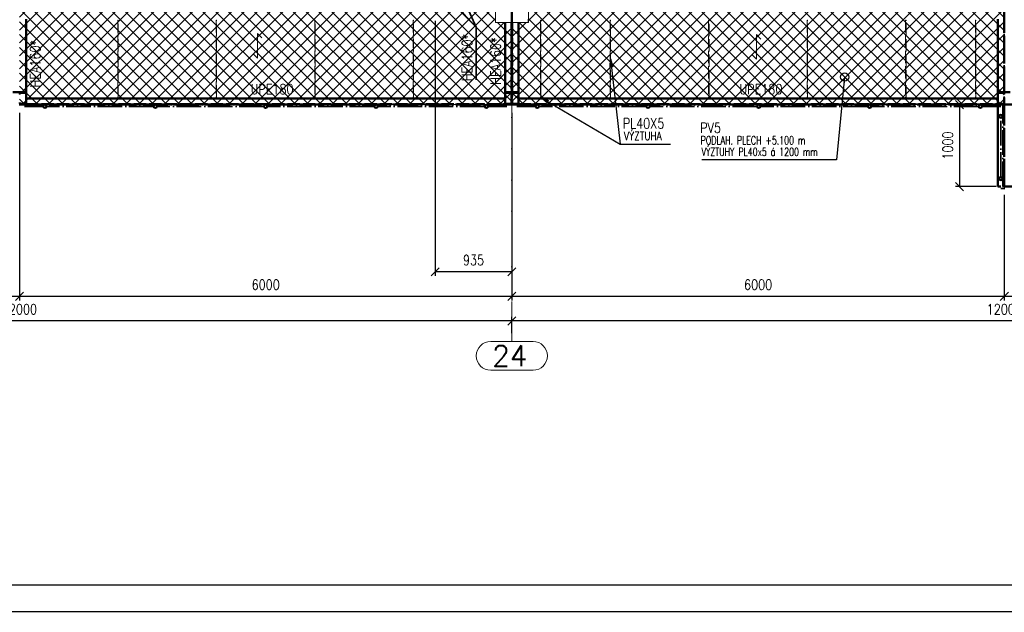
# Paper-space layout 'Layout1' of a CAD drawing. Extents: x -2 to 1380, y -36 to 422.
# Tile 7 of 79: x 215 to 455, y 0 to 144. Entities that reach past the tile are written whole.
import ezdxf
from ezdxf.enums import TextEntityAlignment as Align

# ---------------------------------------------------------------- set-up
doc = ezdxf.new("R2010")
doc.units = 0
for name, pattern in [('ACAD_ISO02W100', [15, 12, -3]), ('ACAD_ISO04W100', [30.5, 24, -3, 0.5, -3]), ('HP_01_CER_B', [8, 5, -1, 1, -1])]:
    doc.linetypes.add(name, pattern=pattern)
doc.layers.get('0').update_dxf_attribs({"linetype": 'CONTINUOUS'})
doc.layers.get('DEFPOINTS').update_dxf_attribs({"color": 132, "linetype": 'CONTINUOUS'})
doc.layers.add('RAMECEK_HP', color=251, linetype='CONTINUOUS')
for name, color, linetype, lineweight in [('SS_1.ET-HALA_TaO-RASTR', 7, 'HP_01_CER_B', 13), ('SS_1.ET-HALA_TaO-SLOUP', 9, 'CONTINUOUS', 13), ('SS_2.ET-HALA_TaO-LAVKA_+5.100m', 210, 'CONTINUOUS', 50), ('SS_2.ET-HALA_TaO-LAVKA_+5.100m-KONZOLA', 202, 'CONTINUOUS', 50), ('SS_2.ET-HALA_TaO-LAVKA_+5.100m-PLECH', 90, 'CONTINUOUS', 13), ('SS_2.ET-HALA_TaO-LAVKA_+5.100m-PLECH-VYZTUHA', 150, 'CONTINUOUS', 13), ('SS_2.ET-HALA_TaO-LAVKA_+5.100m-ZABRADLI', 41, 'CONTINUOUS', 35), ('SS_KOTY', 3, 'CONTINUOUS', 25), ('SS_POPIS_PROFILU', 13, 'CONTINUOUS', 25), ('SS_POPIS_PROFILU_S355', 2, 'CONTINUOUS', 35), ('SS_SRAFY', 8, 'CONTINUOUS', 18)]:
    doc.layers.add(name, color=color, linetype=linetype, lineweight=lineweight)
doc.styles.add('ROMANS', font='romans.shx', dxfattribs={"width": 0.8})
doc.styles.add('romans.shx', font='romans.shx', dxfattribs={"height": 5})
doc.dimstyles.new('A-1_(2.5)_50AS', dxfattribs={"dimtxt": 2.5, "dimasz": 2, "dimexe": 1, "dimexo": 2, "dimgap": 0, "dimtad": 0, "dimdec": 1, "dimlfac": 50, "dimrnd": 1, "dimtxsty": 'ROMANS', "dimblk1": 'OBLIQUE', "dimblk2": 'OBLIQUE', "dimsah": 1, "dimcen": 2, "dimclrd": 256, "dimclre": 256, "dimclrt": 256, "dimadec": 1, "dimazin": 2, "dimtfac": 0.714286, "dimtdec": 1, "dimtmove": 0, "dimatfit": 3, "dimldrblk": 'OPEN', "dimfxl": 1, "dimtvp": 1.142857, "dimtfill": 1, "dimtolj": 1, "dimlwd": -1, "dimlwe": -1, "dimarcsym": 0})
pattern_1 = [(45, (-864.81247, 154.627365), (-0.0449012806, 0.0449012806), [])]

# ---------------------------------------------------------------- blocks, each defined once
blk = doc.blocks.new('*U6')
at = {"layer": 'RAMECEK_HP', "lineweight": 35, "const_width": 0.35}
for points in [[(0, 420), (0, 0), (1188, 0), (1188, 420)], [(6.5, 413.5), (6.5, 6.5), (1181.5, 6.5), (1181.5, 413.5)]]:
    blk.add_lwpolyline(points, close=True, dxfattribs=at)
at = {"layer": 'DEFPOINTS', "style": 'ROMANS', "width": 0.8}
blk.add_attdef('TISK', text='', height=10, dxfattribs=at).set_placement((1188, -33), align=Align.RIGHT)
blk = doc.blocks.new('_Oblique')
at = {"color": 0, "linetype": 'ByBlock', "lineweight": -2}
blk.add_line((-0.5, -0.5), (0.5, 0.5), dxfattribs=at)
blk = doc.blocks.new('*D17')
at = {"layer": 'DEFPOINTS', "color": 0, "transparency": 16777216}
for p in [(335.19, 70.86), (335.19, 65.86), (575.19, 65.86)]:
    blk.add_point(p, dxfattribs=at)
at = {"layer": 'SS_KOTY', "transparency": 16777216}
for p, q in [((335.19, 67.86), (335.19, 71.86)), ((575.19, 70.86), (335.19, 70.86)), ((575.19, 67.86), (575.19, 71.86))]:
    blk.add_line(p, q, dxfattribs=at)
at = {"layer": 'SS_KOTY', "transparency": 16777216, "xscale": 2, "yscale": 2, "zscale": 2, "rotation": 180}
blk.add_blockref('_Oblique', (335.19, 70.86), dxfattribs=at)
at = {"layer": 'SS_KOTY', "transparency": 16777216, "xscale": 2, "yscale": 2, "zscale": 2}
blk.add_blockref('_Oblique', (575.19, 70.86), dxfattribs=at)
at = {"layer": 'SS_KOTY', "transparency": 16777216, "insert": (455.19, 73.71), "char_height": 2.5, "attachment_point": 5, "style": 'ROMANS', "bg_fill": 3, "box_fill_scale": 1.1, "bg_fill_color": 256, "bg_fill_true_color": 13158600, "bg_fill_transparency": 0}
blk.add_mtext('\\A1;12000', dxfattribs=at)
blk = doc.blocks.new('_OPEN')
at = {"color": 0, "linetype": 'ByBlock'}
for p, q in [((-1, 0.17), (0, 0)), ((0, 0), (-1, -0.17)), ((0, 0), (-1, 0))]:
    blk.add_line(p, q, dxfattribs=at)
blk = doc.blocks.new('*D18')
at = {"layer": 'DEFPOINTS', "color": 0, "transparency": 16777216}
for p in [(95.19, 70.86), (95.19, 65.86), (335.19, 65.86)]:
    blk.add_point(p, dxfattribs=at)
at = {"layer": 'SS_KOTY', "transparency": 16777216}
for p, q in [((95.19, 67.86), (95.19, 71.86)), ((335.19, 70.86), (95.19, 70.86)), ((335.19, 67.86), (335.19, 71.86))]:
    blk.add_line(p, q, dxfattribs=at)
at = {"layer": 'SS_KOTY', "transparency": 16777216, "xscale": 2, "yscale": 2, "zscale": 2, "rotation": 180}
blk.add_blockref('_Oblique', (95.19, 70.86), dxfattribs=at)
at = {"layer": 'SS_KOTY', "transparency": 16777216, "xscale": 2, "yscale": 2, "zscale": 2}
blk.add_blockref('_Oblique', (335.19, 70.86), dxfattribs=at)
at = {"layer": 'SS_KOTY', "transparency": 16777216, "insert": (215.19, 73.71), "char_height": 2.5, "attachment_point": 5, "style": 'ROMANS', "bg_fill": 3, "box_fill_scale": 1.1, "bg_fill_color": 256, "bg_fill_true_color": 13158600, "bg_fill_transparency": 0}
blk.add_mtext('\\A1;12000', dxfattribs=at)
blk = doc.blocks.new('*D22')
at = {"layer": 'DEFPOINTS', "color": 0, "transparency": 16777216}
for p in [(455.19, 103.63, -4998.1), (505.89, 103.63, -4998), (455.19, 76.86)]:
    blk.add_point(p, dxfattribs=at)
at = {"layer": 'SS_KOTY', "transparency": 16777216}
for p, q in [((455.19, 101.63), (455.19, 75.86)), ((505.89, 101.63), (505.89, 75.86)), ((505.89, 76.86), (455.19, 76.86))]:
    blk.add_line(p, q, dxfattribs=at)
at = {"layer": 'SS_KOTY', "transparency": 16777216, "xscale": 2, "yscale": 2, "zscale": 2, "rotation": 180}
blk.add_blockref('_Oblique', (455.19, 76.86), dxfattribs=at)
at = {"layer": 'SS_KOTY', "transparency": 16777216, "xscale": 2, "yscale": 2, "zscale": 2}
blk.add_blockref('_Oblique', (505.89, 76.86), dxfattribs=at)
at = {"layer": 'SS_KOTY', "transparency": 16777216, "insert": (480.54, 79.71), "char_height": 2.5, "attachment_point": 5, "style": 'ROMANS', "bg_fill": 3, "box_fill_scale": 1.1, "bg_fill_color": 256, "bg_fill_true_color": 13158600, "bg_fill_transparency": 0}
blk.add_mtext('\\A1;2535', dxfattribs=at)
blk = doc.blocks.new('*D23')
at = {"layer": 'DEFPOINTS', "color": 0, "transparency": 16777216}
for p in [(335.19, 123.63, -4998.1), (455.19, 103.63, -4998.1), (335.19, 76.86)]:
    blk.add_point(p, dxfattribs=at)
at = {"layer": 'SS_KOTY', "transparency": 16777216}
for p, q in [((335.19, 121.63), (335.19, 75.86)), ((455.19, 101.63), (455.19, 75.86)), ((455.19, 76.86), (335.19, 76.86))]:
    blk.add_line(p, q, dxfattribs=at)
at = {"layer": 'SS_KOTY', "transparency": 16777216, "xscale": 2, "yscale": 2, "zscale": 2, "rotation": 180}
blk.add_blockref('_Oblique', (335.19, 76.86), dxfattribs=at)
at = {"layer": 'SS_KOTY', "transparency": 16777216, "xscale": 2, "yscale": 2, "zscale": 2}
blk.add_blockref('_Oblique', (455.19, 76.86), dxfattribs=at)
at = {"layer": 'SS_KOTY', "transparency": 16777216, "insert": (395.19, 79.71), "char_height": 2.5, "attachment_point": 5, "style": 'ROMANS', "bg_fill": 3, "box_fill_scale": 1.1, "bg_fill_color": 256, "bg_fill_true_color": 13158600, "bg_fill_transparency": 0}
blk.add_mtext('\\A1;6000', dxfattribs=at)
blk = doc.blocks.new('*D24')
at = {"layer": 'DEFPOINTS', "color": 0, "transparency": 16777216}
for p in [(215.19, 123.63, -4998), (335.19, 123.63, -4998.1), (215.19, 76.86)]:
    blk.add_point(p, dxfattribs=at)
at = {"layer": 'SS_KOTY', "transparency": 16777216}
for p, q in [((215.19, 121.63), (215.19, 75.86)), ((335.19, 121.63), (335.19, 75.86)), ((335.19, 76.86), (215.19, 76.86))]:
    blk.add_line(p, q, dxfattribs=at)
at = {"layer": 'SS_KOTY', "transparency": 16777216, "xscale": 2, "yscale": 2, "zscale": 2, "rotation": 180}
blk.add_blockref('_Oblique', (215.19, 76.86), dxfattribs=at)
at = {"layer": 'SS_KOTY', "transparency": 16777216, "xscale": 2, "yscale": 2, "zscale": 2}
blk.add_blockref('_Oblique', (335.19, 76.86), dxfattribs=at)
at = {"layer": 'SS_KOTY', "transparency": 16777216, "insert": (275.19, 79.71), "char_height": 2.5, "attachment_point": 5, "style": 'ROMANS', "bg_fill": 3, "box_fill_scale": 1.1, "bg_fill_color": 256, "bg_fill_true_color": 13158600, "bg_fill_transparency": 0}
blk.add_mtext('\\A1;6000', dxfattribs=at)
blk = doc.blocks.new('*D25')
at = {"layer": 'DEFPOINTS', "color": 0, "transparency": 16777216}
for p in [(95.19, 123.63, -4998), (215.19, 123.63, -4998), (95.19, 76.86)]:
    blk.add_point(p, dxfattribs=at)
at = {"layer": 'SS_KOTY', "transparency": 16777216}
for p, q in [((95.19, 121.63), (95.19, 75.86)), ((215.19, 121.63), (215.19, 75.86)), ((215.19, 76.86), (95.19, 76.86))]:
    blk.add_line(p, q, dxfattribs=at)
at = {"layer": 'SS_KOTY', "transparency": 16777216, "xscale": 2, "yscale": 2, "zscale": 2, "rotation": 180}
blk.add_blockref('_Oblique', (95.19, 76.86), dxfattribs=at)
at = {"layer": 'SS_KOTY', "transparency": 16777216, "xscale": 2, "yscale": 2, "zscale": 2}
blk.add_blockref('_Oblique', (215.19, 76.86), dxfattribs=at)
at = {"layer": 'SS_KOTY', "transparency": 16777216, "insert": (155.19, 79.71), "char_height": 2.5, "attachment_point": 5, "style": 'ROMANS', "bg_fill": 3, "box_fill_scale": 1.1, "bg_fill_color": 256, "bg_fill_true_color": 13158600, "bg_fill_transparency": 0}
blk.add_mtext('\\A1;6000', dxfattribs=at)
blk = doc.blocks.new('*D26')
at = {"layer": 'DEFPOINTS', "color": 0, "transparency": 16777216}
for p in [(316.49, 146.03, -4998.1), (335.19, 123.63, -4998), (316.49, 82.86)]:
    blk.add_point(p, dxfattribs=at)
at = {"layer": 'SS_KOTY', "transparency": 16777216}
for p, q in [((316.49, 144.03), (316.49, 81.86)), ((335.19, 121.63), (335.19, 81.86)), ((335.19, 82.86), (316.49, 82.86))]:
    blk.add_line(p, q, dxfattribs=at)
at = {"layer": 'SS_KOTY', "transparency": 16777216, "xscale": 2, "yscale": 2, "zscale": 2, "rotation": 180}
blk.add_blockref('_Oblique', (316.49, 82.86), dxfattribs=at)
at = {"layer": 'SS_KOTY', "transparency": 16777216, "xscale": 2, "yscale": 2, "zscale": 2}
blk.add_blockref('_Oblique', (335.19, 82.86), dxfattribs=at)
at = {"layer": 'SS_KOTY', "transparency": 16777216, "insert": (325.84, 85.71), "char_height": 2.5, "attachment_point": 5, "style": 'ROMANS', "bg_fill": 3, "box_fill_scale": 1.1, "bg_fill_color": 256, "bg_fill_true_color": 13158600, "bg_fill_transparency": 0}
blk.add_mtext('\\A1;935', dxfattribs=at)
blk = doc.blocks.new('*D42')
at = {"layer": 'DEFPOINTS', "color": 0, "transparency": 16777216}
for p in [(455.19, 123.63, -4998.1), (444.26, 103.63), (455.19, 103.63, -4998)]:
    blk.add_point(p, dxfattribs=at)
at = {"layer": 'SS_KOTY', "transparency": 16777216}
for p, q in [((453.19, 123.63), (443.26, 123.63)), ((444.26, 123.63), (444.26, 103.63)), ((453.19, 103.63), (443.26, 103.63))]:
    blk.add_line(p, q, dxfattribs=at)
at = {"layer": 'SS_KOTY', "transparency": 16777216, "xscale": 2, "yscale": 2, "zscale": 2}
for p, rotation in [((444.26, 123.63), 90), ((444.26, 103.63), 270)]:
    blk.add_blockref('_Oblique', p, dxfattribs=dict(at, rotation=rotation))
at = {"layer": 'SS_KOTY', "transparency": 16777216, "insert": (441.41, 113.63), "char_height": 2.5, "attachment_point": 5, "rotation": 90, "style": 'ROMANS', "bg_fill": 3, "box_fill_scale": 1.1, "bg_fill_color": 256, "bg_fill_true_color": 13158600, "bg_fill_transparency": 0}
blk.add_mtext('\\A1;1000', dxfattribs=at)

psp = doc.layouts.get("Layout1")

# ---------------------------------------------------------------- hatches: boundary and pattern name
at = {"layer": 'SS_SRAFY'}
h = psp.add_hatch(dxfattribs=at)
h.set_pattern_fill('ANSI37', color=8, scale=0.7, angle=90, style=0)
h.set_pattern_definition([(135, (274.3477, 144.3783), (-1.571545, -1.571545), []), (225, (274.3477, 144.3783), (1.571545, -1.571545), [])])
h.paths.add_polyline_path([(335.1875, 123.6274), (335.1875, 143.6073), (331.1675, 143.6073), (331.1675, 165.6274), (218.2076, 165.6274), (218.2076, 159.6073), (215.1875, 159.6073), (215.1875, 123.6274)], flags=0)
h.paths.add_polyline_path([(316.3875, 148.5273), (316.3875, 150.9274), (316.7476, 150.9274), (316.7476, 148.5273)], flags=0)
h.paths.add_polyline_path([(316.3875, 158.1273), (316.3875, 160.5274), (316.7476, 160.5274), (316.7476, 158.1273)], flags=0)
h = psp.add_hatch(dxfattribs=at)
h.set_pattern_fill('ANSI37', color=8, scale=0.7, angle=90, style=0)
h.set_pattern_definition([(135, (395.9808, 144.3377), (-1.571545, -1.571545), []), (225, (395.9808, 144.3377), (1.571545, -1.571545), [])])
h.paths.add_polyline_path([(455.1875, 123.6274), (455.1875, 159.6073), (452.1675, 159.6073), (452.1675, 161.3073), (449.3875, 161.3073), (449.3875, 163.9474), (452.1675, 163.9474), (452.1675, 165.6274), (339.2875, 165.6274), (339.2875, 163.9474), (340.9024, 163.9474), (340.9024, 161.3073), (339.2076, 161.3073), (339.2076, 143.6073), (335.1875, 143.6073), (335.1875, 123.6274)], flags=0)
h = psp.add_hatch(dxfattribs=at)
h.set_pattern_fill('ANSI31', color=5, scale=0.02, style=0)
h.set_pattern_definition(pattern_1)
h.paths.add_polyline_path([(221.3875, 123.6274, 1), (221.3875, 122.7374, 1)], flags=0)
h.paths.add_polyline_path([(221.3875, 123.5274, 1), (221.3875, 122.8374, 1)], flags=0)
h = psp.add_hatch(dxfattribs=at)
h.set_pattern_fill('ANSI31', color=5, scale=0.02, style=0)
h.set_pattern_definition(pattern_1)
h.paths.add_polyline_path([(248.2875, 123.6274, 1), (248.2875, 122.7374, 1)], flags=0)
h.paths.add_polyline_path([(248.2875, 123.5274, 1), (248.2875, 122.8374, 1)], flags=0)
h = psp.add_hatch(dxfattribs=at)
h.set_pattern_fill('ANSI31', color=5, scale=0.02, style=0)
h.set_pattern_definition(pattern_1)
h.paths.add_polyline_path([(275.1875, 123.6274, 1), (275.1875, 122.7374, 1)], flags=0)
h.paths.add_polyline_path([(275.1875, 123.5274, 1), (275.1875, 122.8374, 1)], flags=0)
h = psp.add_hatch(dxfattribs=at)
h.set_pattern_fill('ANSI31', color=5, scale=0.02, style=0)
h.set_pattern_definition(pattern_1)
h.paths.add_polyline_path([(302.0875, 123.6274, 1), (302.0875, 122.7374, 1)], flags=0)
h.paths.add_polyline_path([(302.0875, 123.5274, 1), (302.0875, 122.8374, 1)], flags=0)
h = psp.add_hatch(dxfattribs=at)
h.set_pattern_fill('ANSI31', color=5, scale=0.02, style=0)
h.set_pattern_definition(pattern_1)
h.paths.add_polyline_path([(328.9875, 123.6274, 1), (328.9875, 122.7374, 1)], flags=0)
h.paths.add_polyline_path([(328.9875, 123.5274, 1), (328.9875, 122.8374, 1)], flags=0)
h = psp.add_hatch(dxfattribs=at)
h.set_pattern_fill('ANSI31', color=5, scale=0.02, style=0)
h.set_pattern_definition(pattern_1)
h.paths.add_polyline_path([(341.3875, 123.6274, 1), (341.3875, 122.7374, 1)], flags=0)
h.paths.add_polyline_path([(341.3875, 123.5274, 1), (341.3875, 122.8374, 1)], flags=0)
h = psp.add_hatch(dxfattribs=at)
h.set_pattern_fill('ANSI31', color=5, scale=0.02, style=0)
h.set_pattern_definition(pattern_1)
h.paths.add_polyline_path([(368.3725, 123.6274, 1), (368.3725, 122.7374, 1)], flags=0)
h.paths.add_polyline_path([(368.3725, 123.5274, 1), (368.3725, 122.8374, 1)], flags=0)
h = psp.add_hatch(dxfattribs=at)
h.set_pattern_fill('ANSI31', color=5, scale=0.02, style=0)
h.set_pattern_definition(pattern_1)
h.paths.add_polyline_path([(395.3575, 123.6274, 1), (395.3575, 122.7374, 1)], flags=0)
h.paths.add_polyline_path([(395.3575, 123.5274, 1), (395.3575, 122.8374, 1)], flags=0)
h = psp.add_hatch(dxfattribs=at)
h.set_pattern_fill('ANSI31', color=5, scale=0.02, style=0)
h.set_pattern_definition(pattern_1)
h.paths.add_polyline_path([(422.3425, 123.6274, 1), (422.3425, 122.7374, 1)], flags=0)
h.paths.add_polyline_path([(422.3425, 123.5274, 1), (422.3425, 122.8374, 1)], flags=0)
h = psp.add_hatch(dxfattribs=at)
h.set_pattern_fill('ANSI31', color=5, scale=0.02, style=0)
h.set_pattern_definition(pattern_1)
h.paths.add_polyline_path([(449.3275, 123.6274, 1), (449.3275, 122.7374, 1)], flags=0)
h.paths.add_polyline_path([(449.3275, 123.5274, 1), (449.3275, 122.8374, 1)], flags=0)
h = psp.add_hatch(dxfattribs=at)
h.set_pattern_fill('ANSI31', color=5, scale=0.02, style=0)
h.set_pattern_definition(pattern_1)
h.paths.add_polyline_path([(454.3275, 121.2274, 1), (454.3275, 120.3374, 1)], flags=0)
h.paths.add_polyline_path([(454.3275, 121.1274, 1), (454.3275, 120.4374, 1)], flags=0)
h = psp.add_hatch(dxfattribs=at)
h.set_pattern_fill('ANSI31', color=5, scale=0.02, style=0)
h.set_pattern_definition(pattern_1)
h.paths.add_polyline_path([(454.3275, 106.0274, 1), (454.3275, 105.1374, 1)], flags=0)
h.paths.add_polyline_path([(454.3275, 105.9274, 1), (454.3275, 105.2374, 1)], flags=0)

# ---------------------------------------------------------------- linework, layer by layer
at = {"layer": 'SS_1.ET-HALA_TaO-RASTR', "linetype": 'Continuous', "ltscale": 0.25}
psp.add_line((330.0209, 58.8556), (340.3542, 58.8556), dxfattribs=at)
at = {"layer": 'SS_1.ET-HALA_TaO-SLOUP', "color": 5, "linetype": 'Continuous', "ltscale": 0.25}
psp.add_line((339.1875, 144.4274), (339.1875, 143.6274), dxfattribs=at)
at = {"layer": 'SS_2.ET-HALA_TaO-LAVKA_+5.100m-KONZOLA', "color": 3, "linetype": 'ACAD_ISO02W100', "ltscale": 0.25}
for p, q in [((213.5875, 126.6674), (216.7875, 126.6674)), ((215.5475, 126.4874), (216.7875, 126.4874)), ((453.5875, 126.4874), (454.8275, 126.4874)), ((453.5876, 126.6674), (456.7875, 126.6674))]:
    psp.add_line(p, q, dxfattribs=at)
at = {"layer": 'SS_2.ET-HALA_TaO-LAVKA_+5.100m-KONZOLA', "color": 3, "linetype": 'ACAD_ISO02W100', "ltscale": 0.25, "extrusion": (0, 0, -1)}
psp.add_arc((-215.5475, 126.1874), 0.3, 0, 90, dxfattribs=at)
at = {"layer": 'SS_2.ET-HALA_TaO-LAVKA_+5.100m-KONZOLA', "color": 3, "linetype": 'ACAD_ISO02W100', "ltscale": 0.25, "extrusion": (2.5115e-14, 6.0633e-14, -1)}
psp.add_arc((-454.8275, 126.1874), 0.3, 90, 180, dxfattribs=at)
at = {"layer": 'SS_2.ET-HALA_TaO-LAVKA_+5.100m-PLECH', "color": 7, "linetype": 'Continuous', "ltscale": 0.25}
psp.add_line((339.2076, 161.3073), (339.2076, 143.6073), dxfattribs=at)
at = {"layer": 'SS_2.ET-HALA_TaO-LAVKA_+5.100m-PLECH', "color": 7}
for p, q in [((273.2113, 140.933, -4998.2), (273.2113, 134.933, -4998.2)), ((274.2719, 139.8724, -4998.2), (273.2113, 140.933, -4998.2)), ((394.806, 140.6747, -4998.2), (394.806, 134.6747, -4998.2)), ((395.8666, 139.614, -4998.2), (394.806, 140.6747, -4998.2)), ((273.2113, 134.933, -4998.2), (272.1506, 135.9937, -4998.2)), ((394.806, 134.6747, -4998.2), (393.7453, 135.7354, -4998.2))]:
    psp.add_line(p, q, dxfattribs=at)
at = {"layer": 'SS_2.ET-HALA_TaO-LAVKA_+5.100m-PLECH-VYZTUHA', "color": 3, "linetype": 'ACAD_ISO02W100', "ltscale": 0.25}
for p, q in [((239.2375, 144.2274), (239.1375, 144.2274)), ((239.1375, 144.2274), (239.1375, 125.3274)), ((239.2375, 125.3274), (239.2375, 144.2274)), ((263.2375, 144.2274), (263.1375, 144.2274)), ((263.1375, 144.2274), (263.1375, 125.3274)), ((263.2375, 125.3274), (263.2375, 144.2274)), ((287.2375, 144.2274), (287.1375, 144.2274)), ((287.1375, 144.2274), (287.1375, 125.3274)), ((287.2375, 125.3274), (287.2375, 144.2274)), ((311.2375, 144.2274), (311.1375, 144.2274)), ((311.1375, 144.2274), (311.1375, 125.3274)), ((311.2375, 125.3274), (311.2375, 144.2274)), ((342.2375, 144.2274), (342.1375, 144.2274)), ((342.1375, 144.2274), (342.1375, 125.3274)), ((342.2375, 125.3274), (342.2375, 144.2274)), ((359.2375, 144.2274), (359.1375, 144.2274)), ((359.1375, 144.2274), (359.1375, 125.3274)), ((359.2375, 125.3274), (359.2375, 144.2274)), ((383.2375, 144.2274), (383.1375, 144.2274)), ((383.1375, 144.2274), (383.1375, 125.3274)), ((383.2375, 125.3274), (383.2375, 144.2274)), ((407.2375, 144.2274), (407.1375, 144.2274)), ((407.1375, 144.2274), (407.1375, 125.3274)), ((407.2375, 125.3274), (407.2375, 144.2274)), ((431.2375, 144.2274), (431.1375, 144.2274)), ((431.1375, 144.2274), (431.1375, 125.3274)), ((431.2375, 125.3274), (431.2375, 144.2274)), ((448.2375, 144.2274), (448.1375, 144.2274)), ((239.1375, 125.3274), (239.2375, 125.3274)), ((263.1375, 125.3274), (263.2375, 125.3274)), ((287.1375, 125.3274), (287.2375, 125.3274)), ((311.1375, 125.3274), (311.2375, 125.3274)), ((342.1375, 125.3274), (342.2375, 125.3274)), ((359.1375, 125.3274), (359.2375, 125.3274)), ((383.1375, 125.3274), (383.2375, 125.3274)), ((407.1375, 125.3274), (407.2375, 125.3274)), ((431.1375, 125.3274), (431.2375, 125.3274))]:
    psp.add_line(p, q, dxfattribs=at)
at = {"layer": 'SS_POPIS_PROFILU', "color": 0, "linetype": 'ByBlock'}
for p, q in [((359.132, 132.7525, -4998.1), (359.2375, 134.7774, -4998.1)), ((359.2375, 134.7774, -4998.1), (359.7945, 132.8278, -4998.1)), ((359.2375, 134.7774, -4998.1), (359.4633, 132.7901, -4998.1))]:
    psp.add_line(p, q, dxfattribs=at)
at = {"layer": 'SS_POPIS_PROFILU', "color": 0, "linetype": 'ByBlock', "lineweight": -2}
psp.add_line((416.2785, 130.3357), (416.08, 128.3456), dxfattribs=at)
psp.add_circle((416.2785, 130.3357), 1, dxfattribs=at)

# ---------------------------------------------------------------- block references
at = {"layer": 'RAMECEK_HP'}
psp.add_blockref('*U6', (0, 0), dxfattribs=at)

# ---------------------------------------------------------------- texts
at = {"layer": 'SS_POPIS_PROFILU', "color": 13, "style": 'romans.shx', "width": 0.8}
for p in [(271.5202, 126.1374), (390.6573, 126.1374)]:
    psp.add_text('UPE180', height=2.5, dxfattribs=at).set_placement(p)
at = {"layer": 'SS_POPIS_PROFILU_S355', "color": 2, "style": 'romans.shx', "width": 0.8}
psp.add_text('HEA160*', height=2.5, rotation=90, dxfattribs=at).set_placement((220.2875, 127.8111))

# ---------------------------------------------------------------- next in the draw order: dimensions: what is measured, and where the dimension line sits
at = {"layer": 'SS_KOTY'}
dim = psp.add_linear_dim(base=(335.1875, 70.8556), p1=(575.1875, 65.8556), p2=(335.1875, 65.8556), dimstyle='A-1_(2.5)_50AS', override={"dimtmove": 1}, dxfattribs=at)
dim.commit()
dim.dimension.update_dxf_attribs({"geometry": '*D17', "text_midpoint": (455.1875, 73.7127)})

# ---------------------------------------------------------------- next in the draw order: linework, layer by layer
at = {"layer": 'SS_1.ET-HALA_TaO-RASTR', "linetype": 'Continuous', "ltscale": 0.25}
psp.add_arc((340.3542, 62.3556), 3.5, 270, 90, dxfattribs=at)

# ---------------------------------------------------------------- next in the draw order: dimensions: what is measured, and where the dimension line sits
at = {"layer": 'SS_KOTY'}
for base, p1, p2, picture, middle in [((455.1875, 76.8556), (505.8875, 103.6274, -4998), (455.1875, 103.6274, -4998.1), '*D22', (480.5375, 79.7127)), ((95.1875, 70.8556), (335.1875, 65.8556), (95.1875, 65.8556), '*D18', (215.1875, 73.7127))]:
    dim = psp.add_linear_dim(base=base, p1=p1, p2=p2, dimstyle='A-1_(2.5)_50AS', override={"dimtmove": 1}, dxfattribs=at)
    dim.commit()
    dim.dimension.update_dxf_attribs({"geometry": picture, "text_midpoint": middle})

# ---------------------------------------------------------------- next in the draw order: linework, layer by layer
at = {"layer": 'SS_1.ET-HALA_TaO-RASTR', "linetype": 'ACAD_ISO04W100', "ltscale": 0.25}
psp.add_line((335.1875, 70.8556), (335.1875, 65.8556), dxfattribs=at)
at = {"layer": 'SS_1.ET-HALA_TaO-RASTR', "linetype": 'Continuous', "ltscale": 0.25}
psp.add_line((340.3542, 65.8556), (330.0209, 65.8556), dxfattribs=at)
psp.add_arc((330.0209, 62.3556), 3.5, 90, 270, dxfattribs=at)

# ---------------------------------------------------------------- next in the draw order: texts
at = {"layer": 'SS_1.ET-HALA_TaO-RASTR', "color": 7, "style": 'romans.shx'}
psp.add_text('24', height=5, dxfattribs=at).set_placement((330.3868, 59.8556))

# ---------------------------------------------------------------- next in the draw order: dimensions: what is measured, and where the dimension line sits
at = {"layer": 'SS_KOTY'}
dim = psp.add_linear_dim(base=(335.1875, 76.8556), p1=(455.1875, 103.6274, -4998.1), p2=(335.1875, 123.6274, -4998.1), dimstyle='A-1_(2.5)_50AS', override={"dimtmove": 1}, dxfattribs=at)
dim.commit()
dim.dimension.update_dxf_attribs({"geometry": '*D23', "text_midpoint": (395.1875, 79.7127)})

# ---------------------------------------------------------------- next in the draw order: linework, layer by layer
at = {"layer": 'SS_2.ET-HALA_TaO-LAVKA_+5.100m-ZABRADLI', "color": 7, "linetype": 'ACAD_ISO04W100', "ltscale": 0.25}
for p, q in [((337.4075, 123.1824), (340.9425, 123.1824)), ((367.9275, 123.1824), (341.8326, 123.1824)), ((394.9125, 123.1824), (368.8176, 123.1824)), ((421.8975, 123.1824), (395.8026, 123.1824))]:
    psp.add_line(p, q, dxfattribs=at)
at = {"layer": 'SS_2.ET-HALA_TaO-LAVKA_+5.100m-ZABRADLI', "color": 1, "linetype": 'Continuous', "ltscale": 0.25}
for centre, radius in [((341.3875, 123.1824), 0.445), ((341.3875, 123.1824), 0.345), ((368.3725, 123.1824), 0.445), ((368.3725, 123.1824), 0.345), ((395.3575, 123.1824), 0.445), ((395.3575, 123.1824), 0.345), ((422.3425, 123.1824), 0.445), ((422.3425, 123.1824), 0.345)]:
    psp.add_circle(centre, radius, dxfattribs=at)
at = {"layer": 'SS_POPIS_PROFILU', "color": 0, "linetype": 'ByBlock'}
for p, q in [((343.7949, 124.029, -4998.1), (342.2375, 125.3274, -4998.1)), ((342.2375, 125.3274, -4998.1), (344.1318, 124.6042, -4998.1)), ((342.2375, 125.3274, -4998.1), (343.9633, 124.3166, -4998.1))]:
    psp.add_line(p, q, dxfattribs=at)
at = {"layer": 'SS_POPIS_PROFILU', "color": 13}
for points in [[(359.2375, 134.7774), (361.5989, 113.9877), (373.837, 113.9877)], [(416.2785, 130.3357), (414.2607, 110.1138), (381.4607, 110.1138)], [(342.2375, 125.3274), (361.5989, 113.9877), (373.837, 113.9877)]]:
    psp.add_lwpolyline(points, dxfattribs=at)

# ---------------------------------------------------------------- next in the draw order: texts
at = {"layer": 'SS_POPIS_PROFILU', "color": 13, "style": 'romans.shx'}
for s, height, width, p in [('PL40X5', 2.5, 0.8, (362.2218, 117.7877)), ('PL40X5', 2.5, 0.8, (362.2218, 117.7877)), ('VÝZTUHA', 2, 0.8, (362.5211, 114.9877)), ('VÝZTUHA', 2, 0.8, (362.5211, 114.9877)), ('PV5', 2.5, 0.8, (381.0836, 116.7138)), ('PODLAH. PLECH +5.100 m', 2, 0.7, (381.1967, 113.9138)), ('VÝZTUHY PL40x5 á 1200 mm', 2, 0.7, (381.3926, 111.1138))]:
    psp.add_text(s, height=height, dxfattribs=dict(at, width=width)).set_placement(p)

# ---------------------------------------------------------------- next in the draw order: dimensions: what is measured, and where the dimension line sits
at = {"layer": 'SS_KOTY'}
dim = psp.add_linear_dim(base=(215.1875, 76.8556), p1=(335.1875, 123.6274, -4998.1), p2=(215.1875, 123.6274, -4998), dimstyle='A-1_(2.5)_50AS', override={"dimtmove": 1}, dxfattribs=at)
dim.commit()
dim.dimension.update_dxf_attribs({"geometry": '*D24', "text_midpoint": (275.1875, 79.7127)})
dim = psp.add_linear_dim(base=(444.2634, 103.6274), p1=(455.1875, 123.6274, -4998.1), p2=(455.1875, 103.6274, -4998), angle=90, dimstyle='A-1_(2.5)_50AS', dxfattribs=at)
dim.commit()
dim.dimension.update_dxf_attribs({"geometry": '*D42', "text_midpoint": (441.4063, 113.6274)})

# ---------------------------------------------------------------- next in the draw order: linework, layer by layer
at = {"layer": 'SS_2.ET-HALA_TaO-LAVKA_+5.100m', "color": 3, "linetype": 'ACAD_ISO02W100', "ltscale": 0.25}
for p, q in [((455.1275, 103.6274), (455.1275, 162.6274)), ((453.5875, 123.7474), (453.5875, 123.6274)), ((453.5875, 123.7374), (453.6168, 123.7374)), ((453.5875, 123.6274), (453.5875, 122.7374)), ((453.6168, 123.7374), (453.6875, 123.7374)), ((453.6875, 123.7374), (455.1275, 123.7374)), ((453.6875, 123.6274), (453.6875, 123.7374)), ((454.7725, 123.6274), (455.1275, 123.6274))]:
    psp.add_line(p, q, dxfattribs=at)
at = {"layer": 'SS_2.ET-HALA_TaO-LAVKA_+5.100m', "color": 7, "linetype": 'ACAD_ISO04W100', "ltscale": 0.25}
for p, q in [((455.1875, 162.6274), (455.1875, 103.6274)), ((505.8875, 123.6274), (455.1875, 123.6274)), ((505.8875, 103.6274), (455.1875, 103.6274))]:
    psp.add_line(p, q, dxfattribs=at)
at = {"layer": 'SS_2.ET-HALA_TaO-LAVKA_+5.100m', "color": 1, "linetype": 'Continuous', "ltscale": 0.25}
for p, q in [((453.5875, 144.4274), (453.5875, 125.1274)), ((453.5875, 125.1274), (453.5875, 123.7474)), ((453.5875, 122.7374), (453.5875, 103.6274)), ((453.5875, 103.6274), (454.3315, 103.6274))]:
    psp.add_line(p, q, dxfattribs=at)
at = {"layer": 'SS_2.ET-HALA_TaO-LAVKA_+5.100m-KONZOLA', "color": 7, "linetype": 'ACAD_ISO04W100', "ltscale": 0.25}
psp.add_line((455.1875, 162.6274), (455.1875, 125.1474), dxfattribs=at)
at = {"layer": 'SS_2.ET-HALA_TaO-LAVKA_+5.100m-KONZOLA', "color": 3, "linetype": 'ACAD_ISO02W100', "ltscale": 0.25}
for p, q in [((454.8275, 123.8074), (453.5875, 123.8074)), ((455.1275, 123.6274), (456.7875, 123.6274))]:
    psp.add_line(p, q, dxfattribs=at)
at = {"layer": 'SS_2.ET-HALA_TaO-LAVKA_+5.100m-KONZOLA', "color": 3, "linetype": 'ACAD_ISO02W100', "ltscale": 0.25, "extrusion": (2.5115e-14, -6.0633e-14, -1)}
psp.add_arc((-454.8275, 124.1074), 0.3, 180, 270, dxfattribs=at)
at = {"layer": 'SS_2.ET-HALA_TaO-LAVKA_+5.100m-PLECH-VYZTUHA', "color": 3, "linetype": 'ACAD_ISO02W100', "ltscale": 0.25}
for p, q in [((448.1375, 144.2274), (448.1375, 125.3274)), ((448.2375, 125.3274), (448.2375, 144.2274)), ((448.1375, 125.3274), (448.2375, 125.3274))]:
    psp.add_line(p, q, dxfattribs=at)
at = {"layer": 'SS_2.ET-HALA_TaO-LAVKA_+5.100m-ZABRADLI', "color": 7, "linetype": 'ACAD_ISO04W100', "ltscale": 0.25}
for p, q in [((217.4075, 123.1824), (220.9425, 123.1824)), ((247.8425, 123.1824), (221.8326, 123.1824)), ((274.7425, 123.1824), (248.7326, 123.1824)), ((301.6425, 123.1824), (275.6326, 123.1824)), ((448.8825, 123.1824), (422.7876, 123.1824)), ((449.7726, 123.1824), (453.3075, 123.1824)), ((454.8325, 103.7474), (454.8325, 123.7474)), ((454.3275, 106.0274), (454.3275, 120.3373)), ((505.7875, 103.6874), (454.7725, 103.6874))]:
    psp.add_line(p, q, dxfattribs=at)
at = {"layer": 'SS_2.ET-HALA_TaO-LAVKA_+5.100m-ZABRADLI', "color": 1, "linetype": 'Continuous', "ltscale": 0.25}
for centre, radius in [((221.3875, 123.1824), 0.445), ((221.3875, 123.1824), 0.345), ((248.2875, 123.1824), 0.445), ((248.2875, 123.1824), 0.345), ((275.1875, 123.1824), 0.445), ((275.1875, 123.1824), 0.345), ((302.0875, 123.1824), 0.445), ((302.0875, 123.1824), 0.345), ((449.3275, 123.1824), 0.445), ((449.3275, 123.1824), 0.345), ((454.3275, 120.7824), 0.445), ((454.3275, 120.7824), 0.345), ((454.3275, 105.5824), 0.445), ((454.3275, 105.5824), 0.345)]:
    psp.add_circle(centre, radius, dxfattribs=at)
at = {"layer": 'SS_2.ET-HALA_TaO-LAVKA_+5.100m-ZABRADLI', "color": 7, "linetype": 'ACAD_ISO04W100', "ltscale": 0.25, "extrusion": (0, -1, 0)}
for centre, start, end in [((453.3075, 0, -123.1824), 270, 358.876481), ((455.3475, 0, -103.1824), 181.123519, 270)]:
    psp.add_arc(centre, 1.02, start, end, dxfattribs=at)

# ---------------------------------------------------------------- next in the draw order: dimensions: what is measured, and where the dimension line sits
at = {"layer": 'SS_KOTY'}
dim = psp.add_linear_dim(base=(316.4875, 82.8556), p1=(335.1875, 123.6274, -4998), p2=(316.4875, 146.0274, -4998.1), dimstyle='A-1_(2.5)_50AS', dxfattribs=at)
dim.commit()
dim.dimension.update_dxf_attribs({"geometry": '*D26', "text_midpoint": (325.8375, 85.7127)})
dim = psp.add_linear_dim(base=(95.1875, 76.8556), p1=(215.1875, 123.6274, -4998), p2=(95.1875, 123.6274, -4998), dimstyle='A-1_(2.5)_50AS', override={"dimtmove": 1}, dxfattribs=at)
dim.commit()
dim.dimension.update_dxf_attribs({"geometry": '*D25', "text_midpoint": (155.1875, 79.7127)})

# ---------------------------------------------------------------- next in the draw order: linework, layer by layer
at = {"layer": 'SS_1.ET-HALA_TaO-RASTR', "linetype": 'ACAD_ISO04W100', "ltscale": 0.25}
for q in [(335.1875, 328.1835), (335.1875, 70.8556)]:
    psp.add_line((335.1875, 90.8546), q, dxfattribs=at)
at = {"layer": 'SS_1.ET-HALA_TaO-SLOUP', "color": 5, "linetype": 'Continuous', "ltscale": 0.25}
for p, q in [((331.1875, 144.4274), (331.1875, 143.6274)), ((331.1875, 143.6274), (339.1875, 143.6274))]:
    psp.add_line(p, q, dxfattribs=at)
at = {"layer": 'SS_2.ET-HALA_TaO-LAVKA_+5.100m', "color": 7, "linetype": 'ACAD_ISO04W100', "ltscale": 0.25}
for p, q in [((335.1875, 154.6274), (335.1875, 123.6274)), ((335.1875, 123.6274), (215.1875, 123.6274)), ((455.1875, 123.6274), (335.1875, 123.6274))]:
    psp.add_line(p, q, dxfattribs=at)
at = {"layer": 'SS_2.ET-HALA_TaO-LAVKA_+5.100m', "color": 1, "linetype": 'Continuous', "ltscale": 0.25}
for p, q in [((216.7875, 144.4274), (216.7875, 123.7474)), ((333.5875, 125.1274), (333.5875, 143.6273)), ((336.7875, 143.6273), (336.7875, 125.1274)), ((333.5875, 125.1274), (216.7875, 125.1274)), ((333.5875, 123.7474), (333.5875, 125.1274)), ((453.5875, 125.1274), (336.7875, 125.1274)), ((336.7875, 125.1274), (336.7875, 123.7474)), ((215.0875, 123.6274), (215.2875, 123.6274)), ((335.0875, 123.6274), (335.2875, 123.6274))]:
    psp.add_line(p, q, dxfattribs=at)
at = {"layer": 'SS_2.ET-HALA_TaO-LAVKA_+5.100m', "color": 3, "linetype": 'ACAD_ISO02W100', "ltscale": 0.25}
for p, q in [((335.1275, 123.6274), (335.1275, 143.6273)), ((335.2475, 143.6273), (335.2475, 123.6274)), ((215.2476, 123.7374), (216.6875, 123.7374)), ((216.6875, 123.7374), (216.7582, 123.7374)), ((216.6875, 123.7374), (216.6875, 123.6274)), ((216.7582, 123.7374), (216.7875, 123.7374)), ((216.7875, 123.7474), (216.7875, 123.6274)), ((216.7875, 123.7374), (333.5875, 123.7374)), ((333.5875, 123.6274), (333.5875, 123.7474)), ((333.5875, 123.7374), (333.6168, 123.7374)), ((333.6168, 123.7374), (333.6875, 123.7374)), ((333.6875, 123.7374), (335.1275, 123.7374)), ((333.6875, 123.6274), (333.6875, 123.7374)), ((335.2476, 123.7374), (336.6875, 123.7374)), ((336.6875, 123.7374), (336.7582, 123.7374)), ((336.6875, 123.7374), (336.6875, 123.6274)), ((336.7582, 123.7374), (336.7875, 123.7374)), ((336.7875, 123.7474), (336.7875, 123.6274)), ((336.7875, 123.7374), (453.5875, 123.7374))]:
    psp.add_line(p, q, dxfattribs=at)
at = {"layer": 'SS_2.ET-HALA_TaO-LAVKA_+5.100m-KONZOLA', "color": 7, "linetype": 'ACAD_ISO04W100', "ltscale": 0.25}
psp.add_line((335.1875, 143.6274), (335.1875, 125.1474), dxfattribs=at)
at = {"layer": 'SS_2.ET-HALA_TaO-LAVKA_+5.100m-KONZOLA', "color": 3, "linetype": 'ACAD_ISO02W100', "ltscale": 0.25}
for p, q in [((333.5875, 126.6674), (336.7875, 126.6674)), ((333.5875, 126.4874), (334.8275, 126.4874)), ((335.5475, 126.4874), (336.7875, 126.4874)), ((216.7875, 123.8074), (215.5475, 123.8074)), ((334.8275, 123.8074), (333.5875, 123.8074)), ((336.7875, 123.8074), (335.5475, 123.8074))]:
    psp.add_line(p, q, dxfattribs=at)
at = {"layer": 'SS_2.ET-HALA_TaO-LAVKA_+5.100m-KONZOLA', "color": 3, "linetype": 'ACAD_ISO02W100', "ltscale": 0.25, "extrusion": (2.5115e-14, 6.0633e-14, -1)}
psp.add_arc((-334.8275, 126.1874), 0.3, 90, 180, dxfattribs=at)
at = {"layer": 'SS_2.ET-HALA_TaO-LAVKA_+5.100m-KONZOLA', "color": 3, "linetype": 'ACAD_ISO02W100', "ltscale": 0.25, "extrusion": (-6.0633e-14, 2.5115e-14, -1)}
psp.add_arc((-335.5475, 126.1874), 0.3, 0, 90, dxfattribs=at)
at = {"layer": 'SS_2.ET-HALA_TaO-LAVKA_+5.100m-KONZOLA', "color": 3, "linetype": 'ACAD_ISO02W100', "ltscale": 0.25, "extrusion": (1.81899e-13, 7.5345e-14, -1)}
psp.add_arc((-215.5475, 124.1074), 0.3, 270, 0, dxfattribs=at)
at = {"layer": 'SS_2.ET-HALA_TaO-LAVKA_+5.100m-KONZOLA', "color": 3, "linetype": 'ACAD_ISO02W100', "ltscale": 0.25, "extrusion": (-5.023e-14, 1.21266e-13, -1)}
psp.add_arc((-334.8275, 124.1074), 0.3, 180, 270, dxfattribs=at)
at = {"layer": 'SS_2.ET-HALA_TaO-LAVKA_+5.100m-KONZOLA', "color": 3, "linetype": 'ACAD_ISO02W100', "ltscale": 0.25, "extrusion": (1.21266e-13, 5.023e-14, -1)}
psp.add_arc((-335.5475, 124.1074), 0.3, 270, 0, dxfattribs=at)
at = {"layer": 'SS_2.ET-HALA_TaO-LAVKA_+5.100m-PLECH', "color": 7, "linetype": 'Continuous', "ltscale": 0.25}
for p, q in [((331.1675, 143.6073), (331.1675, 165.6274)), ((335.1875, 143.6073), (331.1675, 143.6073)), ((339.2076, 143.6073), (335.1875, 143.6073)), ((335.1875, 123.6274), (335.1875, 143.6073)), ((215.1875, 123.6274), (335.1875, 123.6274)), ((335.1875, 123.6274), (455.1875, 123.6274))]:
    psp.add_line(p, q, dxfattribs=at)
at = {"layer": 'SS_2.ET-HALA_TaO-LAVKA_+5.100m-ZABRADLI', "color": 7, "linetype": 'ACAD_ISO04W100', "ltscale": 0.25}
for p, q in [((335.0875, 123.6874), (215.2875, 123.6874)), ((328.5425, 123.1824), (302.5326, 123.1824)), ((329.4326, 123.1824), (332.9675, 123.1824)), ((454.7725, 123.6874), (335.2875, 123.6874))]:
    psp.add_line(p, q, dxfattribs=at)
at = {"layer": 'SS_2.ET-HALA_TaO-LAVKA_+5.100m-ZABRADLI', "color": 1, "linetype": 'Continuous', "ltscale": 0.25}
for radius in [0.445, 0.345]:
    psp.add_circle((328.9875, 123.1824), radius, dxfattribs=at)
at = {"layer": 'SS_2.ET-HALA_TaO-LAVKA_+5.100m-ZABRADLI', "color": 7, "linetype": 'ACAD_ISO04W100', "ltscale": 0.25, "extrusion": (0, -1, 0)}
for centre, start, end in [((217.4075, 0, -123.1824), 181.123519, 270), ((332.9675, 0, -123.1824), 270, 358.876481), ((337.4075, 0, -123.1824), 181.123519, 270)]:
    psp.add_arc(centre, 1.02, start, end, dxfattribs=at)
at = {"layer": 'SS_POPIS_PROFILU_S355', "color": 2}
for points in [[(318.0875, 161.1813), (326.5118, 142.5311), (326.5118, 129.674)], [(318.0875, 151.6274), (326.5118, 142.5311), (326.5118, 129.674)]]:
    psp.add_lwpolyline(points, dxfattribs=at)

# ---------------------------------------------------------------- next in the draw order: texts
at = {"layer": 'SS_POPIS_PROFILU_S355', "color": 2, "style": 'romans.shx', "width": 0.8}
for p in [(325.5118, 129.2968), (325.5118, 129.2968), (332.4842, 128.4481)]:
    psp.add_text('HEA160*', height=2.5, rotation=90, dxfattribs=at).set_placement(p)

doc.saveas('drawing.dxf')
